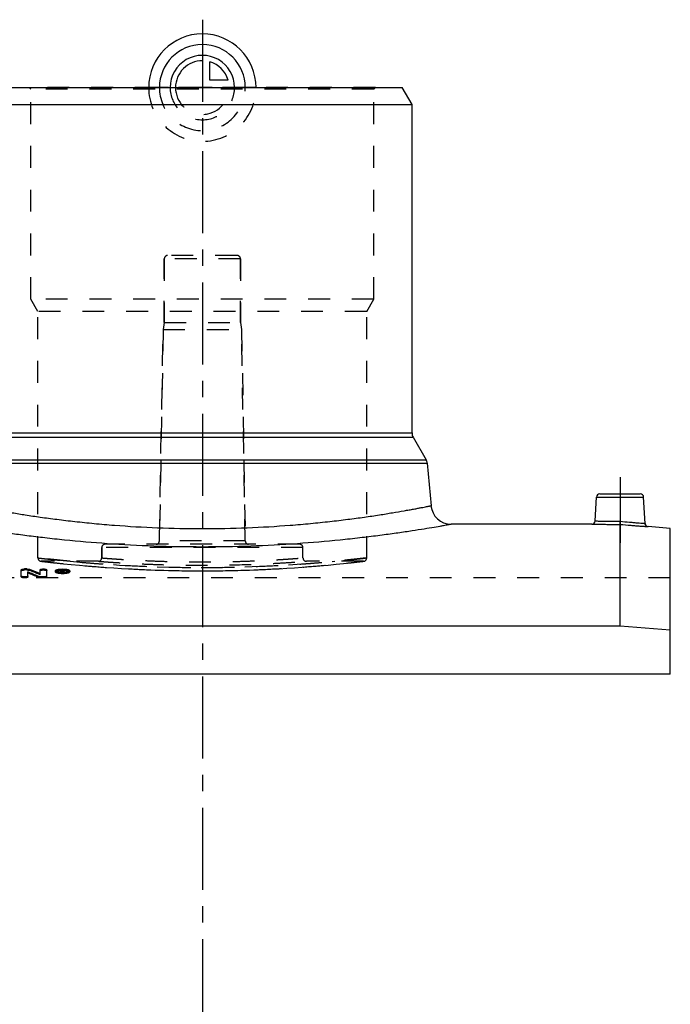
# Model space of a CAD drawing. Header units: millimetres. Extents: x 0 to 1000, y 0 to 1000.
# Tile 3 of 3: x 457 to 650, y 500 to 793. Entities that reach past the tile are written whole.
import ezdxf

# ---------------------------------------------------------------- set-up
doc = ezdxf.new("R2010")
doc.units = ezdxf.units.MM
doc.header["$LTSCALE"] = 65.185185
doc.linetypes.add('CENTER', pattern=[0.6, 0.375, -0.075, 0.075, -0.075])
doc.linetypes.add('HIDDEN', pattern=[0.2, 0.1, -0.1])
for name, color, linetype in [('ACHSEN_S', 7, 'CONTINUOUS'), ('FASEN', 7, 'CONTINUOUS'), ('KOERPER', 7, 'CONTINUOUS'), ('KONST.EL_MIT_GEO', 7, 'CONTINUOUS'), ('KURVEN', 7, 'CONTINUOUS')]:
    doc.layers.add(name, color=color, linetype=linetype)

msp = doc.modelspace()

# ---------------------------------------------------------------- linework, layer by layer
at = {"layer": 'ACHSEN_S', "color": 2, "linetype": 'CENTER'}
msp.add_line((511, 793.22), (511, 206.78), dxfattribs=at)
at = {"layer": 'FASEN', "color": 7, "linetype": 'Continuous'}
for p, q in [((451.39, 773), (570.61, 773)), ((573.5, 768), (570.61, 773)), ((448.5, 768), (573.5, 768)), ((650.5, 641.69), (643.87, 642.27)), ((650.5, 598.35), (650.5, 641.69)), ((635.5, 612.59), (386.5, 612.59)), ((650.5, 611.37), (635.5, 612.59))]:
    msp.add_line(p, q, dxfattribs=at)
at = {"layer": 'KOERPER', "color": 7, "linetype": 'Continuous'}
for p, q in [((573.5, 670.17), (573.5, 768)), ((627.08, 643), (585.13, 643)), ((650.5, 598.35), (371.5, 598.35))]:
    msp.add_line(p, q, dxfattribs=at)
at = {"layer": 'KOERPER', "color": 8, "linetype": 'HIDDEN'}
for p, q in [((499.65, 703), (499.65, 722)), ((522.35, 703), (522.35, 722)), ((498.2, 637.98), (499.3, 701)), ((499.65, 703), (499.3, 701)), ((499.3, 701), (522.7, 701)), ((499.65, 703), (522.35, 703)), ((522.35, 703), (522.7, 701)), ((523.8, 637.98), (522.7, 701)), ((481, 632.93), (481, 636)), ((541, 632.93), (541, 636)), ((480, 631.93), (463, 631.93)), ((559, 631.93), (542, 631.93)), ((650.5, 627), (371.5, 627)), ((650.5, 598.35), (650.5, 627))]:
    msp.add_line(p, q, dxfattribs=at)
at = {"layer": 'KOERPER', "color": 2, "linetype": 'CENTER'}
msp.add_line((635.5, 657), (635.5, 637.39), dxfattribs=at)
at = {"layer": 'KONST.EL_MIT_GEO', "color": 8, "linetype": 'HIDDEN'}
for p, q in [((459.9, 772.5), (459.4, 773)), ((562.6, 773), (459.4, 773)), ((459.9, 710), (459.9, 772.5)), ((562.1, 772.5), (459.9, 772.5)), ((562.1, 772.5), (562.6, 773)), ((562.1, 710), (562.1, 772.5)), ((499.65, 722), (499.65, 703)), ((522.35, 722), (499.65, 722)), ((521.35, 723), (500.65, 723)), ((522.35, 722), (522.35, 703)), ((462, 706.36), (459.9, 710)), ((562.1, 710), (459.9, 710)), ((560, 706.36), (562.1, 710)), ((462, 632.93), (462, 706.36)), ((560, 706.36), (462, 706.36)), ((560, 632.93), (560, 706.36)), ((499.3, 701), (498.2, 637.98)), ((522.7, 701), (523.8, 637.98)), ((540, 637), (482, 637)), ((523.8, 637.98), (498.2, 637.98)), ((481, 636), (481, 632.93)), ((541, 636), (481, 636)), ((462.88, 631.94), (463.57, 631.86)), ((463.57, 631.86), (465.61, 631.63)), ((465.61, 631.63), (467.71, 631.4)), ((467.71, 631.4), (469.65, 631.2)), ((469.65, 631.2), (471.88, 630.98)), ((471.88, 630.98), (474.41, 630.74)), ((474.41, 630.74), (476.24, 630.58)), ((476.24, 630.58), (478.18, 630.42)), ((478.18, 630.42), (480.23, 630.26)), ((542.81, 630.34), (544.81, 630.5)), ((544.81, 630.5), (546.69, 630.66)), ((546.69, 630.66), (548.46, 630.82)), ((548.46, 630.82), (550.89, 631.05)), ((550.89, 631.05), (553.03, 631.27)), ((553.03, 631.27), (555.41, 631.52)), ((555.41, 631.52), (557.22, 631.72)), ((557.22, 631.72), (559.12, 631.94)), ((458.03, 629.35), (458.03, 629.64)), ((458.69, 629.35), (458.03, 629.35)), ((458.69, 629.35), (458.69, 629.64)), ((459.53, 629.23), (459.53, 629.52)), ((462.62, 627.92), (462.62, 628.21)), ((467.7, 628.79), (467.7, 629.08)), ((469.27, 629.09), (468.85, 629.09)), ((468.85, 628.49), (468.85, 628.67)), ((469.18, 628.49), (468.85, 628.49)), ((469.18, 629.03), (469.18, 629.12)), ((469.27, 629.01), (469.18, 629.01)), ((469.27, 628.83), (469.18, 628.83)), ((469.18, 628.49), (469.18, 628.65)), ((469.27, 629.3), (469.27, 629.38)), ((469.27, 628.83), (469.27, 629.12)), ((469.5, 628.49), (469.5, 628.65)), ((469.84, 628.49), (469.5, 628.49)), ((469.51, 628.89), (469.51, 629.18)), ((469.6, 628.77), (469.6, 629.06)), ((469.84, 628.49), (469.84, 628.67)), ((471, 628.79), (471, 629.08)), ((480.23, 630.26), (482.38, 630.1)), ((482.38, 630.1), (484.62, 629.95)), ((484.62, 629.95), (486.94, 629.8)), ((486.94, 629.8), (489.34, 629.67)), ((489.34, 629.67), (491.81, 629.54)), ((491.81, 629.54), (494.34, 629.43)), ((515.75, 629.11), (517.1, 629.13)), ((517.1, 629.13), (518.45, 629.16)), ((518.45, 629.16), (519.79, 629.18)), ((523.77, 629.29), (525.08, 629.33)), ((531.43, 629.6), (533.87, 629.73)), ((533.87, 629.73), (536.23, 629.87)), ((536.23, 629.87), (538.51, 630.02)), ((538.51, 630.02), (540.71, 630.18)), ((540.71, 630.18), (542.81, 630.34))]:
    msp.add_line(p, q, dxfattribs=at)
at = {"layer": 'KONST.EL_MIT_GEO', "color": 7, "linetype": 'Continuous'}
for p, q in [((448.17, 668.92), (573.83, 668.92)), ((448.5, 670.17), (573.5, 670.17)), ((573.83, 668.92), (577.72, 662.19)), ((443.95, 661.15), (578.05, 661.15)), ((444.28, 662.19), (577.72, 662.19)), ((578.05, 661.15), (579.16, 648.48)), ((628.08, 643.95), (628.45, 651.05)), ((628.45, 651.05), (642.55, 651.05)), ((629.45, 652), (641.55, 652)), ((642.96, 643.21), (642.55, 651.05)), ((635.5, 612.59), (635.5, 642.91)), ((457.04, 627.27), (457.04, 629.38)), ((458.69, 629.64), (458.03, 629.64)), ((459.02, 627.27), (459.02, 628.75)), ((462.62, 628.21), (462.62, 629.38)), ((464.61, 627.27), (464.61, 629.38)), ((467.2, 628.79), (467.2, 629.08)), ((468.85, 628.67), (468.85, 629.38)), ((469.27, 629.38), (468.85, 629.38)), ((469.18, 628.78), (468.85, 628.78)), ((469.18, 629.12), (469.18, 629.3)), ((469.27, 629.3), (469.18, 629.3)), ((469.27, 629.12), (469.18, 629.12)), ((469.18, 628.65), (469.18, 629.03)), ((469.29, 629.03), (469.18, 629.03)), ((469.29, 628.74), (469.18, 628.74)), ((469.27, 629.12), (469.27, 629.3)), ((469.29, 628.74), (469.29, 629.03)), ((469.5, 628.65), (469.5, 628.78)), ((469.84, 628.78), (469.5, 628.78)), ((469.51, 629.18), (469.51, 629.23)), ((469.84, 628.67), (469.84, 628.78)), ((469.85, 628.89), (469.85, 629.23)), ((471.5, 628.79), (471.5, 629.08)), ((462.11, 627.13), (462.11, 627.42)), ((462.95, 627), (462.95, 627.29)), ((463.61, 627.29), (462.95, 627.29)), ((463.61, 627), (462.95, 627)), ((463.61, 627), (463.61, 627.29))]:
    msp.add_line(p, q, dxfattribs=at)
at = {"layer": 'KONST.EL_MIT_GEO', "color": 8, "linetype": 'HIDDEN'}
for points in [[(494.34, 629.43), (495.62, 629.38), (496.92, 629.33), (498.23, 629.29), (499.55, 629.25), (500.87, 629.21), (502.21, 629.18), (503.55, 629.16), (504.9, 629.13), (506.25, 629.11), (507.6, 629.1)], [(507.6, 629.1), (508.96, 629.09), (510.32, 629.09)], [(510.32, 629.09), (511.68, 629.09), (513.04, 629.09), (514.4, 629.1), (515.75, 629.11)], [(519.79, 629.18), (521.13, 629.21), (522.45, 629.25), (523.77, 629.29)], [(525.08, 629.33), (526.38, 629.38), (527.66, 629.43)], [(527.66, 629.43), (528.93, 629.48), (531.43, 629.6)]]:
    msp.add_lwpolyline(points, dxfattribs=at)
for centre, radius, start, end in [((500.65, 722), 1, 90, 180), ((521.35, 722), 1, 0, 90), ((482, 636), 1, 90, 180), ((497.2, 638), 1, 270, 359), ((524.8, 638), 1, 181, 270), ((540, 636), 1, 0, 90), ((463, 632.93), 1, 180, 269.9999), ((511, 1052.03), 421.94, 264.6355, 275.3645), ((480, 632.93), 1, 269.9999, 0), ((542, 632.93), 1, 180, 270.0001), ((559, 632.93), 1, 270.0001, 0), ((378.68, 433.4), 211.86, 66.6574, 67.5647), ((469.33, 623.32), 5.9, 92.585, 94.6575), ((469.35, 623.09), 6.13, 91.496, 92.5925), ((469.35, 622.92), 6.31, 90.4915, 91.4961), ((469.35, 622.76), 6.46, 89.4675, 90.4931), ((469.35, 622.83), 6.39, 88.5362, 89.4698), ((469.36, 623.02), 6.21, 87.3942, 88.5382), ((469.39, 629.92), 1.17, 280.5072, 282.3559), ((469.37, 623.27), 5.95, 86.3121, 87.3941), ((469.38, 623.45), 5.77, 85.3731, 86.3112), ((469.66, 629.06), 0.266, 296.8021, 300.1139)]:
    msp.add_arc(centre, radius, start, end, dxfattribs=at)
at = {"layer": 'KONST.EL_MIT_GEO', "color": 7, "linetype": 'Continuous'}
for centre, radius, start, end in [((576, 670.17), 2.5, 180, 210), ((575.56, 660.94), 2.5, 5, 30), ((629.45, 651), 1, 90, 177), ((641.55, 651), 1, 3, 90), ((585.13, 649), 6, 185, 270), ((627.08, 644), 1, 269.9995, 357), ((643.96, 643.26), 1, 183.0001, 265.0005), ((375.29, 431.4), 214.39, 66.1107, 67.011), ((375.31, 431.01), 214.47, 66.1263, 67.0261), ((378.66, 433.79), 211.78, 66.642, 67.5498), ((469.34, 636.11), 7.6, 265.902, 267.9869), ((469.33, 623.64), 5.88, 92.6047, 94.7893), ((469.35, 634.67), 6.02, 266.2099, 269.4696), ((469.35, 636.45), 7.93, 267.9626, 273.0513), ((469.27, 627.15), 2.24, 88.7066, 89.9855), ((469.27, 628.38), 0.916, 88.4596, 90.0493), ((469.27, 630.08), 0.964, 270.0475, 271.6298), ((469.35, 634.8), 6.15, 269.444, 271.6028), ((469.27, 627.19), 2.19, 87.4257, 88.7101), ((469.28, 627.37), 2.01, 84.6907, 87.4533), ((469.36, 634.63), 5.99, 271.6066, 272.6974), ((469.36, 634.49), 5.84, 272.6957, 273.804), ((469.38, 634.25), 5.6, 273.8022, 274.9382), ((469.38, 635.98), 7.46, 273.0625, 274.1168)]:
    msp.add_arc(centre, radius, start, end, dxfattribs=at)
for centre, major_axis, start_param, end_param in [((469.5, 236), (-25.03, 407.27), 6.002251, 6.004623), ((469.5, 236), (-25.01, 406.97), 6.003723, 6.004623), ((469.84, 236), (-25.03, 407.27), 6.002251, 6.004885)]:
    msp.add_ellipse(centre, major_axis=major_axis, ratio=0.213002, start_param=start_param, end_param=end_param, dxfattribs=at)
at = {"layer": 'KONST.EL_MIT_GEO', "color": 8, "linetype": 'HIDDEN'}
for centre, end_param in [((469.5, 236), -0.279462), ((469.84, 236), -0.2783)]:
    msp.add_ellipse(centre, major_axis=(-25.01, 406.97), ratio=0.213002, start_param=-0.280934, end_param=end_param, dxfattribs=at)
at = {"layer": 'KONST.EL_MIT_GEO', "color": 7, "linetype": 'Continuous'}
for points, knots in [([(442.84, 648.48), (442.85, 648.47), (442.88, 648.47), (442.94, 648.46), (443.04, 648.44), (443.18, 648.41), (443.37, 648.37), (443.69, 648.31), (444.2, 648.21), (444.93, 648.07), (445.82, 647.9), (446.86, 647.7), (448.06, 647.48), (449.4, 647.23), (451.49, 646.86), (454.45, 646.36), (458.4, 645.72), (462.85, 645.06), (467.77, 644.4), (473.12, 643.76), (478.83, 643.17), (487.03, 642.46), (497.79, 641.83), (511, 641.57), (524.21, 641.83), (534.97, 642.46), (543.17, 643.17), (548.88, 643.76), (554.23, 644.4), (559.15, 645.06), (563.6, 645.72), (567.55, 646.36), (570.51, 646.86), (572.6, 647.23), (573.94, 647.48), (575.14, 647.7), (576.18, 647.9), (577.07, 648.07), (577.71, 648.19), (578.14, 648.28), (578.41, 648.33), (578.63, 648.37), (578.82, 648.41), (578.96, 648.44), (579.05, 648.46), (579.11, 648.47), (579.13, 648.47), (579.15, 648.47), (579.16, 648.48)], [0, 0, 0, 0, 0.000152, 0.000608, 0.001367, 0.00243, 0.003794, 0.00546, 0.00969, 0.015109, 0.0217, 0.029446, 0.038326, 0.048316, 0.059389, 0.08467, 0.113916, 0.146843, 0.183139, 0.222468, 0.264466, 0.308744, 0.402453, 0.5, 0.597547, 0.691256, 0.735534, 0.777532, 0.816861, 0.853157, 0.886084, 0.91533, 0.940611, 0.951684, 0.961674, 0.970554, 0.9783, 0.984891, 0.99031, 0.992574, 0.99454, 0.996206, 0.99757, 0.998633, 0.999392, 0.999658, 0.999848, 1, 1, 1, 1]), ([(436.87, 643), (436.9, 643), (436.96, 642.98), (437.08, 642.96), (437.32, 642.92), (437.74, 642.84), (438.36, 642.73), (439.17, 642.59), (440.58, 642.35), (442.78, 641.98), (445.89, 641.47), (449.63, 640.89), (453.96, 640.26), (458.83, 639.61), (464.2, 638.96), (472.19, 638.1), (483.02, 637.17), (496.74, 636.45), (511, 636.2), (525.26, 636.45), (538.98, 637.17), (549.81, 638.1), (557.8, 638.96), (563.17, 639.61), (568.04, 640.26), (572.37, 640.89), (576.11, 641.47), (579.22, 641.98), (581.42, 642.35), (582.83, 642.59), (583.64, 642.73), (584.26, 642.84), (584.68, 642.92), (584.92, 642.96), (585.04, 642.98), (585.1, 643), (585.13, 643)], [0, 0, 0, 0, 0.000615, 0.001384, 0.002459, 0.005526, 0.009807, 0.015287, 0.021952, 0.038751, 0.060009, 0.085488, 0.114916, 0.14799, 0.184382, 0.223741, 0.309847, 0.403096, 0.5, 0.596904, 0.690153, 0.776259, 0.815618, 0.85201, 0.885084, 0.914512, 0.939991, 0.961249, 0.978048, 0.984713, 0.990193, 0.994474, 0.997541, 0.998616, 0.999385, 1, 1, 1, 1]), ([(627.08, 643), (627.09, 643), (627.15, 643), (627.27, 643), (627.47, 642.99), (627.75, 642.99), (628.1, 642.98), (628.71, 642.97), (629.62, 642.95), (630.88, 642.94), (632.87, 642.92), (634.43, 642.91), (635.5, 642.91)], [0, 0, 0, 0, 0.004827, 0.019255, 0.043145, 0.076263, 0.118284, 0.168798, 0.293258, 0.444822, 0.617648, 1, 1, 1, 1]), ([(628.08, 643.95), (628.13, 643.95), (628.32, 643.94), (628.73, 643.93), (629.42, 643.92), (630.76, 643.89), (632.83, 643.87), (634.59, 643.86), (635.54, 643.86)], [0, 0, 0, 0, 0.019235, 0.076197, 0.168685, 0.293133, 0.617632, 1, 1, 1, 1]), ([(635.5, 642.91), (635.5, 643.01), (635.52, 643.32), (635.53, 643.64), (635.54, 643.86)], [0, 0, 0, 0, 0.297298, 1, 1, 1, 1]), ([(635.5, 642.91), (636.57, 642.82), (638.11, 642.69), (640.09, 642.54), (641.34, 642.44), (642.25, 642.38), (642.86, 642.34), (643.21, 642.31), (643.48, 642.29), (643.68, 642.28), (643.8, 642.27), (643.86, 642.27), (643.87, 642.27)], [0, 0, 0, 0, 0.382355, 0.555127, 0.706666, 0.831136, 0.881663, 0.923699, 0.956832, 0.980735, 0.995171, 1, 1, 1, 1]), ([(635.54, 643.86), (636.48, 643.77), (637.86, 643.64), (639.6, 643.48), (640.71, 643.39), (641.63, 643.31), (642.25, 643.27), (642.62, 643.24), (642.79, 643.22), (642.9, 643.21), (642.95, 643.21), (642.96, 643.21)], [0, 0, 0, 0, 0.382203, 0.555031, 0.706633, 0.83114, 0.923711, 0.956841, 0.980739, 0.995172, 1, 1, 1, 1]), ([(457.04, 629.38), (457.04, 629.42), (457.11, 629.49), (457.22, 629.53), (457.4, 629.59), (457.67, 629.63), (457.91, 629.64), (458.03, 629.64)], [0, 0, 0, 0, 0.116694, 0.212544, 0.334293, 0.641847, 1, 1, 1, 1]), ([(459.02, 627.56), (459.02, 627.52), (458.96, 627.45), (458.85, 627.4), (458.67, 627.34), (458.4, 627.3), (458.03, 627.28), (457.67, 627.3), (457.4, 627.34), (457.22, 627.4), (457.11, 627.45), (457.04, 627.52), (457.04, 627.56)], [0, 0, 0, 0, 0.060325, 0.108517, 0.169333, 0.322282, 0.499995, 0.677712, 0.83066, 0.891482, 0.939676, 1, 1, 1, 1]), ([(458.69, 629.64), (458.85, 629.64), (459.14, 629.62), (459.42, 629.57), (459.53, 629.52)], [0, 0, 0, 0, 0.565215, 1, 1, 1, 1]), ([(462.62, 629.38), (462.62, 629.42), (462.69, 629.49), (462.8, 629.53), (462.98, 629.59), (463.25, 629.63), (463.61, 629.65), (463.98, 629.63), (464.25, 629.59), (464.43, 629.53), (464.54, 629.49), (464.61, 629.42), (464.61, 629.38)], [0, 0, 0, 0, 0.058352, 0.106254, 0.167123, 0.320915, 0.499995, 0.679079, 0.83287, 0.893745, 0.941649, 1, 1, 1, 1]), ([(464.61, 627.56), (464.61, 627.52), (464.54, 627.45), (464.43, 627.4), (464.25, 627.34), (463.98, 627.3), (463.74, 627.29), (463.61, 627.29)], [0, 0, 0, 0, 0.120641, 0.217069, 0.338712, 0.644581, 1, 1, 1, 1]), ([(467.2, 629.08), (467.2, 629.17), (467.35, 629.3), (467.58, 629.4), (467.85, 629.49), (468.17, 629.55), (468.68, 629.62), (469.35, 629.65), (470.03, 629.62), (470.53, 629.55), (470.85, 629.49), (471.12, 629.4), (471.35, 629.3), (471.5, 629.17), (471.5, 629.08)], [0, 0, 0, 0, 0.0586, 0.106523, 0.167361, 0.239643, 0.321102, 0.5, 0.678897, 0.760355, 0.832638, 0.893476, 0.9414, 1, 1, 1, 1]), ([(467.65, 628.74), (467.58, 628.76), (467.47, 628.81), (467.3, 628.9), (467.2, 629.01), (467.2, 629.08)], [0, 0, 0, 0, 0.352377, 0.632471, 1, 1, 1, 1]), ([(471.5, 628.79), (471.5, 628.7), (471.35, 628.57), (471.12, 628.47), (470.85, 628.38), (470.53, 628.31), (470.03, 628.24), (469.35, 628.21), (468.68, 628.24), (468.17, 628.31), (467.85, 628.38), (467.58, 628.47), (467.36, 628.57), (467.2, 628.7), (467.2, 628.79)], [0, 0, 0, 0, 0.059302, 0.107568, 0.167646, 0.239429, 0.321838, 0.499953, 0.678561, 0.760867, 0.832328, 0.892464, 0.940945, 1, 1, 1, 1]), ([(468.79, 628.53), (468.58, 628.55), (468.19, 628.59), (467.81, 628.68), (467.65, 628.74)], [0, 0, 0, 0, 0.549715, 1, 1, 1, 1]), ([(468.84, 629.49), (468.69, 629.48), (468.41, 629.44), (468.09, 629.37), (467.89, 629.28), (467.77, 629.22), (467.7, 629.13), (467.7, 629.08)], [0, 0, 0, 0, 0.368075, 0.667178, 0.783589, 0.876383, 1, 1, 1, 1]), ([(467.72, 629.02), (467.72, 629.01), (467.77, 628.95), (467.84, 628.91), (467.89, 628.88)], [0, 0, 0, 0, 0.198267, 1, 1, 1, 1]), ([(467.9, 629), (467.89, 628.99), (467.85, 628.97), (467.82, 628.95), (467.8, 628.94)], [0, 0, 0, 0, 0.270139, 1, 1, 1, 1]), ([(467.89, 628.88), (468.03, 628.81), (468.38, 628.72), (468.74, 628.67), (468.95, 628.66)], [0, 0, 0, 0, 0.425929, 1, 1, 1, 1]), ([(468.85, 629.2), (468.67, 629.19), (468.34, 629.14), (468.02, 629.06), (467.9, 629)], [0, 0, 0, 0, 0.577186, 1, 1, 1, 1]), ([(471, 629.08), (471, 629.16), (470.86, 629.27), (470.65, 629.35), (470.4, 629.42), (470.1, 629.47), (469.65, 629.51), (469.3, 629.52), (469.07, 629.5)], [0, 0, 0, 0, 0.116379, 0.215086, 0.340452, 0.488179, 0.652181, 1, 1, 1, 1]), ([(469.41, 629.29), (469.4, 629.29), (469.36, 629.29), (469.32, 629.3), (469.29, 629.3)], [0, 0, 0, 0, 0.230908, 1, 1, 1, 1]), ([(469.29, 629.12), (469.34, 629.12), (469.41, 629.13), (469.48, 629.15), (469.5, 629.16)], [0, 0, 0, 0, 0.607034, 1, 1, 1, 1]), ([(469.5, 629.25), (469.5, 629.26), (469.47, 629.27), (469.44, 629.28), (469.41, 629.29)], [0, 0, 0, 0, 0.183043, 1, 1, 1, 1]), ([(469.46, 629.37), (469.48, 629.37), (469.52, 629.37), (469.57, 629.36), (469.6, 629.36)], [0, 0, 0, 0, 0.261313, 1, 1, 1, 1]), ([(469.51, 629.18), (469.51, 629.18), (469.51, 629.18), (469.51, 629.18), (469.51, 629.18)], [0, 0, 0, 0, 0.50915, 1, 1, 1, 1]), ([(469.6, 629.36), (469.66, 629.35), (469.75, 629.33), (469.85, 629.26), (469.85, 629.23)], [0, 0, 0, 0, 0.664718, 1, 1, 1, 1]), ([(469.73, 629.09), (469.72, 629.09), (469.68, 629.08), (469.64, 629.07), (469.6, 629.06)], [0, 0, 0, 0, 0.223901, 1, 1, 1, 1]), ([(469.85, 629.18), (469.85, 629.18), (469.84, 629.14), (469.8, 629.13), (469.78, 629.11)], [0, 0, 0, 0, 0.188428, 1, 1, 1, 1]), ([(469.85, 628.89), (469.85, 628.89), (469.84, 628.86), (469.81, 628.84), (469.79, 628.83)], [0, 0, 0, 0, 0.200158, 1, 1, 1, 1]), ([(470.81, 629), (470.68, 629.06), (470.36, 629.14), (470.03, 629.19), (469.85, 629.2)], [0, 0, 0, 0, 0.423479, 1, 1, 1, 1]), ([(469.86, 628.67), (470.05, 628.68), (470.37, 628.73), (470.69, 628.82), (470.81, 628.88)], [0, 0, 0, 0, 0.572243, 1, 1, 1, 1]), ([(470.97, 628.71), (470.81, 628.66), (470.46, 628.59), (470.1, 628.55), (469.91, 628.53)], [0, 0, 0, 0, 0.458129, 1, 1, 1, 1]), ([(470.81, 628.88), (470.83, 628.89), (470.9, 628.93), (470.96, 628.98), (470.99, 629.02)], [0, 0, 0, 0, 0.30806, 1, 1, 1, 1]), ([(470.91, 628.94), (470.9, 628.94), (470.87, 628.96), (470.83, 628.98), (470.81, 629)], [0, 0, 0, 0, 0.229216, 1, 1, 1, 1]), ([(471.5, 629.08), (471.5, 629), (471.38, 628.88), (471.18, 628.78), (471.05, 628.73), (470.97, 628.71)], [0, 0, 0, 0, 0.358516, 0.641794, 1, 1, 1, 1]), ([(459.02, 627.27), (459.02, 627.23), (458.95, 627.16), (458.85, 627.11), (458.67, 627.06), (458.39, 627.01), (458.03, 626.99), (457.67, 627.01), (457.4, 627.06), (457.22, 627.11), (457.11, 627.16), (457.04, 627.23), (457.04, 627.27)], [0, 0, 0, 0, 0.061406, 0.109225, 0.169016, 0.323701, 0.499897, 0.677592, 0.830809, 0.890685, 0.938985, 1, 1, 1, 1]), ([(462.95, 627.29), (462.79, 627.29), (462.51, 627.31), (462.23, 627.36), (462.11, 627.42)], [0, 0, 0, 0, 0.564204, 1, 1, 1, 1]), ([(462.95, 627), (462.79, 627), (462.51, 627.02), (462.23, 627.08), (462.11, 627.13)], [0, 0, 0, 0, 0.564152, 1, 1, 1, 1]), ([(464.61, 627.27), (464.61, 627.23), (464.54, 627.16), (464.43, 627.11), (464.25, 627.06), (463.98, 627.01), (463.74, 627), (463.61, 627)], [0, 0, 0, 0, 0.120793, 0.21704, 0.339475, 0.644476, 1, 1, 1, 1])]:
    msp.add_open_spline(points, degree=3, knots=knots, dxfattribs=at)
at = {"layer": 'KONST.EL_MIT_GEO', "color": 8, "linetype": 'HIDDEN'}
for points, knots in [([(635.5, 642.91), (635.5, 643.01), (635.52, 643.32), (635.53, 643.64), (635.54, 643.86)], [0, 0, 0, 0, 0.297298, 1, 1, 1, 1]), ([(462, 632.93), (462, 632.93), (462.03, 632.93), (462.07, 632.93), (462.14, 632.92), (462.25, 632.91), (462.38, 632.89), (462.61, 632.86), (462.98, 632.82), (463.51, 632.76), (464.15, 632.69), (464.9, 632.61), (466.13, 632.47), (467.93, 632.29), (470.39, 632.04), (473.25, 631.78), (476.46, 631.5), (480.01, 631.22), (485.3, 630.86), (492.48, 630.46), (501.56, 630.16), (511, 630.05), (520.44, 630.16), (529.52, 630.46), (536.7, 630.86), (541.99, 631.22), (545.54, 631.5), (548.75, 631.78), (551.61, 632.04), (554.07, 632.29), (555.87, 632.47), (557.1, 632.61), (557.85, 632.69), (558.49, 632.76), (559.02, 632.82), (559.39, 632.86), (559.62, 632.89), (559.75, 632.91), (559.86, 632.92), (559.93, 632.93), (559.97, 632.93), (560, 632.93), (560, 632.93)], [0, 0, 0, 0, 0.000152, 0.000606, 0.001363, 0.002422, 0.003783, 0.005444, 0.009663, 0.015069, 0.021648, 0.029382, 0.038251, 0.059304, 0.084593, 0.113868, 0.146842, 0.183197, 0.222584, 0.308928, 0.402593, 0.5, 0.597407, 0.691072, 0.777416, 0.816803, 0.853158, 0.886132, 0.915407, 0.940696, 0.961749, 0.970618, 0.978352, 0.984931, 0.990337, 0.994556, 0.996217, 0.997578, 0.998637, 0.999394, 0.999848, 1, 1, 1, 1]), ([(471.55, 631.93), (470.83, 632), (469.46, 632.13), (467.55, 632.33), (465.91, 632.5), (464.71, 632.63), (463.91, 632.72), (463.41, 632.77), (462.99, 632.82), (462.64, 632.86), (462.37, 632.89), (462.2, 632.91), (462.09, 632.92), (462.04, 632.93), (462.02, 632.93), (462, 632.93), (462, 632.93)], [0, 0, 0, 0, 0.227915, 0.428586, 0.600707, 0.743141, 0.802922, 0.854939, 0.899105, 0.935344, 0.963594, 0.983808, 0.990889, 0.995949, 0.998987, 1, 1, 1, 1]), ([(463, 631.93), (463.08, 631.93), (463.39, 631.89), (464.08, 631.81), (465.22, 631.68), (467.62, 631.41), (471.61, 631), (477.51, 630.46), (484.69, 629.92), (495.99, 629.3), (511, 628.95), (526.01, 629.3), (537.31, 629.92), (544.49, 630.46), (550.39, 631), (554.38, 631.41), (556.78, 631.68), (557.92, 631.81), (558.61, 631.89), (558.92, 631.93), (559, 631.93)], [0, 0, 0, 0, 0.002429, 0.009689, 0.021703, 0.038344, 0.084766, 0.147079, 0.222839, 0.309146, 0.5, 0.690854, 0.777161, 0.852921, 0.915234, 0.961656, 0.978297, 0.990311, 0.997571, 1, 1, 1, 1]), ([(480, 631.93), (480.05, 631.93), (480.25, 631.91), (480.7, 631.88), (481.43, 631.83), (482.46, 631.75), (483.76, 631.66), (486, 631.52), (489.37, 631.32), (494.01, 631.1), (501.31, 630.84), (511, 630.69), (520.69, 630.84), (527.99, 631.1), (532.63, 631.32), (536.44, 631.54), (539.02, 631.72), (540.57, 631.83), (541.3, 631.88), (541.75, 631.91), (541.95, 631.93), (542, 631.93)], [0, 0, 0, 0, 0.00242, 0.009655, 0.021631, 0.038227, 0.059276, 0.084567, 0.146838, 0.222613, 0.308979, 0.5, 0.691021, 0.777387, 0.853162, 0.915433, 0.961773, 0.978369, 0.990345, 0.99758, 1, 1, 1, 1]), ([(481, 632.93), (481.01, 632.93), (481.04, 632.93), (481.09, 632.93), (481.18, 632.92), (481.35, 632.91), (481.6, 632.89), (481.92, 632.86), (482.32, 632.83), (482.78, 632.8), (483.53, 632.74), (484.63, 632.66), (486.14, 632.56), (487.88, 632.45), (489.85, 632.34), (492.03, 632.22), (495.27, 632.07), (499.66, 631.91), (505.22, 631.78), (511, 631.73), (516.78, 631.78), (522.34, 631.91), (526.73, 632.07), (529.97, 632.22), (532.15, 632.34), (534.12, 632.45), (535.86, 632.56), (537.37, 632.66), (538.47, 632.74), (539.22, 632.8), (539.68, 632.83), (540.08, 632.86), (540.4, 632.89), (540.65, 632.91), (540.82, 632.92), (540.91, 632.93), (540.96, 632.93), (540.99, 632.93), (541, 632.93)], [0, 0, 0, 0, 0.000604, 0.001359, 0.002414, 0.005427, 0.009633, 0.015024, 0.021585, 0.029299, 0.038149, 0.059162, 0.084417, 0.113668, 0.14663, 0.182986, 0.222386, 0.308783, 0.402519, 0.5, 0.597481, 0.691217, 0.777614, 0.817014, 0.85337, 0.886332, 0.915583, 0.940838, 0.961851, 0.970701, 0.978415, 0.984976, 0.990367, 0.994573, 0.997586, 0.998641, 0.999396, 1, 1, 1, 1]), ([(560, 632.93), (560, 632.93), (559.98, 632.93), (559.96, 632.93), (559.91, 632.92), (559.8, 632.91), (559.63, 632.89), (559.36, 632.86), (559.01, 632.82), (558.59, 632.77), (558.09, 632.72), (557.29, 632.63), (556.09, 632.5), (554.45, 632.33), (552.54, 632.13), (551.17, 632), (550.45, 631.93)], [0, 0, 0, 0, 0.001013, 0.004051, 0.009111, 0.016192, 0.036406, 0.064656, 0.100895, 0.145061, 0.197078, 0.256859, 0.399293, 0.571414, 0.772085, 1, 1, 1, 1]), ([(457.04, 629.09), (457.04, 629.14), (457.11, 629.2), (457.22, 629.24), (457.4, 629.3), (457.67, 629.34), (457.91, 629.35), (458.03, 629.35)], [0, 0, 0, 0, 0.116867, 0.212556, 0.335113, 0.641795, 1, 1, 1, 1]), ([(458.69, 629.35), (458.85, 629.35), (459.14, 629.33), (459.42, 629.28), (459.53, 629.23)], [0, 0, 0, 0, 0.565131, 1, 1, 1, 1]), ([(462.62, 629.09), (462.62, 629.14), (462.7, 629.2), (462.8, 629.24), (462.98, 629.3), (463.25, 629.34), (463.62, 629.36), (463.98, 629.34), (464.25, 629.3), (464.43, 629.24), (464.53, 629.2), (464.61, 629.14), (464.61, 629.09)], [0, 0, 0, 0, 0.059434, 0.106975, 0.166825, 0.322361, 0.499896, 0.678941, 0.832998, 0.892932, 0.940952, 1, 1, 1, 1]), ([(467.2, 628.79), (467.2, 628.88), (467.36, 629.02), (467.58, 629.11), (467.85, 629.2), (468.17, 629.26), (468.68, 629.33), (469.35, 629.36), (470.03, 629.33), (470.53, 629.26), (470.85, 629.2), (471.12, 629.11), (471.35, 629.02), (471.5, 628.88), (471.5, 628.79)], [0, 0, 0, 0, 0.059114, 0.107284, 0.167315, 0.239109, 0.321588, 0.499953, 0.678811, 0.761186, 0.832658, 0.892747, 0.941131, 1, 1, 1, 1]), ([(467.7, 628.79), (467.7, 628.72), (467.82, 628.62), (467.99, 628.54), (468.2, 628.48), (468.44, 628.43), (468.83, 628.37), (469.35, 628.35), (469.87, 628.37), (470.26, 628.43), (470.51, 628.48), (470.71, 628.54), (470.89, 628.62), (471, 628.72), (471, 628.79)], [0, 0, 0, 0, 0.059143, 0.107455, 0.167545, 0.239192, 0.32137, 0.500114, 0.677849, 0.760325, 0.832476, 0.892534, 0.940503, 1, 1, 1, 1]), ([(467.8, 628.94), (467.79, 628.93), (467.76, 628.91), (467.73, 628.88), (467.72, 628.85)], [0, 0, 0, 0, 0.285758, 1, 1, 1, 1]), ([(469.27, 629.09), (469.4, 629.09), (469.59, 629.08), (469.78, 629.02), (469.85, 628.97), (469.85, 628.94)], [0, 0, 0, 0, 0.664537, 0.882089, 1, 1, 1, 1]), ([(469.41, 629), (469.4, 629), (469.35, 629.01), (469.31, 629.01), (469.27, 629.01)], [0, 0, 0, 0, 0.23469, 1, 1, 1, 1]), ([(469.27, 628.83), (469.33, 628.83), (469.41, 628.84), (469.49, 628.86), (469.51, 628.88), (469.51, 628.89)], [0, 0, 0, 0, 0.663459, 0.884559, 1, 1, 1, 1]), ([(469.48, 628.98), (469.48, 628.98), (469.46, 628.99), (469.43, 628.99), (469.41, 629)], [0, 0, 0, 0, 0.208169, 1, 1, 1, 1]), ([(469.51, 628.94), (469.51, 628.95), (469.51, 628.96), (469.49, 628.97), (469.48, 628.98)], [0, 0, 0, 0, 0.187245, 1, 1, 1, 1]), ([(469.73, 628.8), (469.73, 628.8), (469.69, 628.79), (469.66, 628.78), (469.64, 628.78)], [0, 0, 0, 0, 0.227316, 1, 1, 1, 1]), ([(470.99, 628.85), (470.98, 628.86), (470.96, 628.89), (470.93, 628.92), (470.91, 628.94)], [0, 0, 0, 0, 0.216757, 1, 1, 1, 1])]:
    msp.add_open_spline(points, degree=3, knots=knots, dxfattribs=at)
at = {"layer": 'KONST.EL_MIT_GEO', "color": 7, "linetype": 'Continuous'}
for points in [[(467.7, 629.08), (467.7, 629.06), (467.71, 629.04), (467.72, 629.02)], [(469.51, 629.23), (469.51, 629.24), (469.51, 629.25), (469.5, 629.25)], [(469.5, 629.16), (469.51, 629.17), (469.51, 629.17), (469.51, 629.18)], [(469.78, 629.11), (469.77, 629.11), (469.75, 629.1), (469.73, 629.09)], [(470.99, 629.02), (471, 629.04), (471, 629.06), (471, 629.08)]]:
    msp.add_open_spline(points, degree=3, dxfattribs=at)
at = {"layer": 'KONST.EL_MIT_GEO', "color": 8, "linetype": 'HIDDEN'}
for points in [[(467.72, 628.85), (467.71, 628.84), (467.7, 628.81), (467.7, 628.79)], [(469.78, 628.82), (469.77, 628.82), (469.75, 628.81), (469.73, 628.8)], [(471, 628.79), (471, 628.81), (471, 628.84), (470.99, 628.85)]]:
    msp.add_open_spline(points, degree=3, dxfattribs=at)
at = {"layer": 'KURVEN', "color": 40, "linetype": 'Continuous'}
for p, q in [((511, 782.6), (511, 773)), ((513.2, 775.2), (513.2, 780.69)), ((518.69, 775.2), (513.2, 775.2))]:
    msp.add_line(p, q, dxfattribs=at)
at = {"layer": 'KURVEN', "color": 8, "linetype": 'HIDDEN'}
msp.add_line((527, 773), (495, 773), dxfattribs=at)
at = {"layer": 'KURVEN', "color": 40, "linetype": 'Continuous'}
for radius, start, end in [(16, 0, 180), (12.8, 0, 180), (9.6, 0, 180.0001), (8, 90, 180.0001), (8, 15.962, 74.038)]:
    msp.add_arc((511, 773), radius, start, end, dxfattribs=at)
at = {"layer": 'KURVEN', "color": 8, "linetype": 'HIDDEN'}
for radius, start in [(16, 180), (12.8, 180), (9.6, 180.0001), (8, 180.0001)]:
    msp.add_arc((511, 773), radius, start, 360, dxfattribs=at)

doc.saveas('drawing.dxf')
